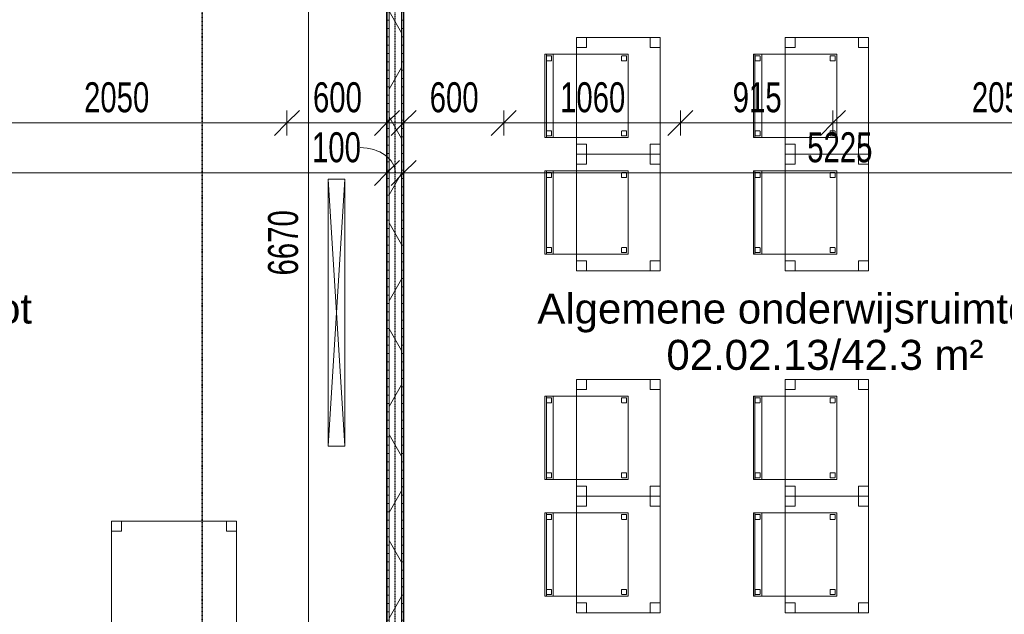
# Model space of a CAD drawing. Header units: millimetres. Extents: x -80560 to 110805, y -11020 to 52719.
# Tile 18 of 182: x 43442 to 49347, y 12490 to 16058. Entities that reach past the tile are written whole.
import ezdxf

# ---------------------------------------------------------------- set-up
doc = ezdxf.new("R2010")
doc.units = ezdxf.units.MM
for name, pattern in [('CENTER2', [20, 8, -4, 4, -4]), ('DASHDOT2', [8, 4, -2, 0, -2]), ('DASHED2', [6, 4, -2])]:
    doc.linetypes.add(name, pattern=pattern)
for name, color, linetype, lineweight in [('A-ANNO-DIMS', 211, 'Continuous', 9), ('A-ANNO-DIMS-100', 211, 'Continuous', 9), ('A-AREA-IDEN', 2, 'Continuous', 9), ('A-WALL', 113, 'Continuous', 35), ('A-WALL-PATT', 111, 'Continuous', 35), ('E-ELEC-EQPM', 71, 'Continuous', 18), ('G-ANNO-SYMB', 111, 'Continuous', 9), ('I-FURN', 30, 'Continuous', 18), ('I-WALL', 2, 'Continuous', 18), ('S-GRID', 1, 'Continuous', 9)]:
    doc.layers.add(name, color=color, linetype=linetype, lineweight=lineweight)
doc.styles.add('Arial', font='arial.ttf', dxfattribs={"height": 180})
doc.styles.add('Arial_6', font='arial.ttf', dxfattribs={"width": 0.7, "height": 180})
doc.dimstyles.new('n3o_1_8', dxfattribs={"dimscale": 304.8, "dimtxt": 183.646692, "dimasz": 0.492126, "dimexe": 0.246063, "dimexo": 0.0625, "dimgap": 0.032808, "dimtad": 1, "dimdec": 0, "dimdsep": 46, "dimtxsty": 'Arial_6', "dimblk1": 'OBLIQUE', "dimblk2": 'OBLIQUE', "dimsah": 1, "dimcen": 0.09, "dimdle": 0.246063, "dimazin": 0, "dimtfac": 1, "dimtdec": 4, "dimtix": 1, "dimtmove": 0, "dimatfit": 3, "dimfxl": 0.246063, "dimfxlon": 1, "dimtvp": 1, "dimtolj": 1, "dimtzin": 0, "dimarcsym": 2})
doc.dimstyles.new('n3o_1_8_1', dxfattribs={"dimscale": 304.8, "dimtxt": 183.646692, "dimasz": 0.492126, "dimexe": 0.246063, "dimexo": 0.0625, "dimgap": 0.032808, "dimtad": 1, "dimdec": 0, "dimdsep": 46, "dimtxsty": 'Arial_6', "dimblk1": 'OBLIQUE', "dimblk2": 'OBLIQUE', "dimsah": 1, "dimcen": 0.09, "dimdle": 0.246063, "dimazin": 0, "dimtfac": 1, "dimtdec": 4, "dimtix": 1, "dimtmove": 1, "dimatfit": 3, "dimfxl": 0.246063, "dimfxlon": 1, "dimtvp": 1, "dimtolj": 1, "dimtzin": 0, "dimarcsym": 2})
doc.dimstyles.new('n3o_1_8_3', dxfattribs={"dimscale": 304.8, "dimtxt": 183.646692, "dimasz": 0.492126, "dimexe": 0.246063, "dimexo": 0.0625, "dimgap": 0.032808, "dimtad": 1, "dimdec": 0, "dimdsep": 46, "dimtxsty": 'Arial_6', "dimblk1": 'OBLIQUE', "dimblk2": 'OBLIQUE', "dimsah": 1, "dimcen": 0.09, "dimdle": 0.246063, "dimazin": 0, "dimtfac": 1, "dimtdec": 4, "dimtix": 1, "dimtmove": 0, "dimatfit": 3, "dimfxl": 0.246063, "dimfxlon": 1, "dimtvp": 1, "dimtolj": 1, "dimtzin": 0, "dimarcsym": 2})
doc.dimstyles.new('n3o_1_8_4', dxfattribs={"dimscale": 304.8, "dimtxt": 183.646692, "dimasz": 0.492126, "dimexe": 0.246063, "dimexo": 0.0625, "dimgap": 0.032808, "dimtad": 1, "dimdec": 0, "dimdsep": 46, "dimtxsty": 'Arial_6', "dimblk1": 'OBLIQUE', "dimblk2": 'OBLIQUE', "dimsah": 1, "dimcen": 0.09, "dimdle": 0.246063, "dimazin": 0, "dimtfac": 1, "dimtdec": 4, "dimtix": 1, "dimtmove": 0, "dimatfit": 3, "dimfxl": 0.246063, "dimfxlon": 1, "dimtvp": 1, "dimtolj": 1, "dimtzin": 0, "dimarcsym": 2})
pattern_1 = [(180, (45744.82, 14005.25), (-1e-13, -50), [])]

# ---------------------------------------------------------------- blocks, each defined once
blk = doc.blocks.new('82_tafel1 - tafel 750x1500x700 2-30664861-DO_02 tweede verdieping')
at = {"layer": 'I-FURN', "linetype": 'DASHED2'}
for p, q in [((-750, -375), (-750, 375)), ((-750, 375), (750, 375)), ((750, 375), (-750, 375)), ((-750, 375), (-750, -375)), ((-750, 375), (-750, 315)), ((-690, 375), (-750, 375)), ((-690, 315), (-690, 375)), ((-690, 375), (690, 375)), ((-690, 375), (-690, 315)), ((690, 375), (690, 315)), ((690, 315), (690, 375)), ((750, 375), (690, 375)), ((750, 375), (750, -375)), ((750, -375), (750, 375)), ((750, 315), (750, 375)), ((-750, -315), (-750, 315)), ((-750, 315), (-690, 315)), ((-690, 315), (-750, 315)), ((690, 315), (750, 315)), ((750, 315), (690, 315)), ((750, 315), (750, -315)), ((-690, -315), (-750, -315)), ((-750, -315), (-690, -315)), ((-750, -315), (-750, -375)), ((-690, -375), (-690, -315)), ((-690, -315), (-690, -375)), ((750, -315), (690, -315)), ((690, -315), (690, -375)), ((690, -375), (690, -315)), ((690, -315), (750, -315)), ((750, -375), (750, -315)), ((750, -375), (-750, -375)), ((-750, -375), (750, -375)), ((-750, -375), (-690, -375)), ((690, -375), (-690, -375)), ((690, -375), (750, -375))]:
    blk.add_line(p, q, dxfattribs=at)
blk = doc.blocks.new('82_apparaat_rechthoekig_met clearance - Digiboard-30664863-DO_02 tweede verdieping')
at = {"layer": 'E-ELEC-EQPM'}
for p, q in [((-50, -800), (-50, 800)), ((-50, 800), (50, 800)), ((-50, -800), (-50, 800)), ((-50, 800), (50, 800)), ((50, 800), (-50, -800)), ((-50, 800), (50, -800)), ((50, 800), (-50, 800)), ((-50, 800), (-50, -800)), ((50, 800), (50, -800)), ((50, 800), (50, -800)), ((50, -800), (50, 800)), ((50, -800), (-50, -800)), ((50, -800), (-50, -800)), ((-50, -800), (50, -800))]:
    blk.add_line(p, q, dxfattribs=at)
blk = doc.blocks.new('82_tafel1 - tafel 500x700 2-30664860-DO_02 tweede verdieping')
at = {"layer": 'I-FURN', "linetype": 'DASHED2'}
for p, q in [((-350, -250), (-350, 250)), ((-350, 250), (350, 250)), ((350, 250), (-350, 250)), ((-350, 250), (-350, -250)), ((-350, 250), (-350, 190)), ((-290, 250), (-350, 250)), ((-290, 190), (-290, 250)), ((-290, 250), (290, 250)), ((-290, 250), (-290, 190)), ((290, 250), (290, 190)), ((290, 190), (290, 250)), ((350, 250), (290, 250)), ((350, 250), (350, -250)), ((350, -250), (350, 250)), ((350, 190), (350, 250)), ((-350, -190), (-350, 190)), ((-350, 190), (-290, 190)), ((-290, 190), (-350, 190)), ((290, 190), (350, 190)), ((350, 190), (290, 190)), ((350, 190), (350, -190)), ((-290, -190), (-350, -190)), ((-350, -190), (-290, -190)), ((-350, -190), (-350, -250)), ((-290, -250), (-290, -190)), ((-290, -190), (-290, -250)), ((350, -190), (290, -190)), ((290, -190), (290, -250)), ((290, -250), (290, -190)), ((290, -190), (350, -190)), ((350, -250), (350, -190)), ((350, -250), (-350, -250)), ((-350, -250), (350, -250)), ((-350, -250), (-290, -250)), ((290, -250), (-290, -250)), ((290, -250), (350, -250))]:
    blk.add_line(p, q, dxfattribs=at)
blk = doc.blocks.new('82_zitmeubel - stoel 500x500-V380-DO_02 tweede verdieping')
at = {"layer": 'I-FURN', "linetype": 'DASHED2'}
for p, q in [((-192.1, 263), (-192.1, 73)), ((-192.1, 254.1), (-192.1, 263)), ((307.9, 263), (-192.1, 263)), ((307.9, 263), (-192.1, 263)), ((-192.1, 213), (-192.1, 254.1)), ((-192.1, 254.1), (307.9, 254.1)), ((-182.1, 252), (-182.1, 224)), ((-182.1, 224), (-182.1, 252)), ((-153.1, 253), (-181.1, 253)), ((-181.1, 253), (-153.1, 253)), ((-152.1, 224), (-152.1, 252)), ((-152.1, 252), (-152.1, 224)), ((267.9, 252), (267.9, 224)), ((267.9, 224), (267.9, 252)), ((296.9, 253), (268.9, 253)), ((268.9, 253), (296.9, 253)), ((297.9, 224), (297.9, 252)), ((297.9, 252), (297.9, 224)), ((307.9, 73), (307.9, 263)), ((307.9, 263), (307.9, 254.1)), ((307.9, 254.1), (307.9, 213)), ((-192.1, 73), (-192.1, 213)), ((-192.1, 213), (307.9, 213)), ((-181.1, 223), (-153.1, 223)), ((-153.1, 223), (-181.1, 223)), ((268.9, 223), (296.9, 223)), ((296.9, 223), (268.9, 223)), ((307.9, 213), (307.9, 73)), ((-192.1, 73), (-192.1, -237)), ((-192.1, -237), (-192.1, 73)), ((307.9, -237), (307.9, 73)), ((307.9, 73), (307.9, -237)), ((-182.1, -198), (-182.1, -226)), ((-182.1, -226), (-182.1, -198)), ((-153.1, -197), (-181.1, -197)), ((-181.1, -197), (-153.1, -197)), ((-181.1, -227), (-153.1, -227)), ((-153.1, -227), (-181.1, -227)), ((-152.1, -226), (-152.1, -198)), ((-152.1, -198), (-152.1, -226)), ((267.9, -198), (267.9, -226)), ((267.9, -226), (267.9, -198)), ((296.9, -197), (268.9, -197)), ((268.9, -197), (296.9, -197)), ((268.9, -227), (296.9, -227)), ((296.9, -227), (268.9, -227)), ((297.9, -226), (297.9, -198)), ((297.9, -198), (297.9, -226)), ((307.9, -237), (-192.1, -237)), ((307.9, -237), (-192.1, -237))]:
    blk.add_line(p, q, dxfattribs=at)
for centre, start, end in [((-181.1, 252), 90, 180), ((-181.1, 252), 90, 180), ((-153.1, 252), 0, 90), ((-153.1, 252), 0, 90), ((268.9, 252), 90, 180), ((268.9, 252), 90, 180), ((296.9, 252), 0, 90), ((296.9, 252), 30, 90), ((296.9, 252), 0, 30), ((-181.1, 224), 180, 270), ((-181.1, 224), 180, 225), ((-181.1, 224), 225, 270), ((-153.1, 224), 270, 0), ((-153.1, 224), 270, 0), ((268.9, 224), 180, 270), ((268.9, 224), 180, 270), ((296.9, 224), 270, 0), ((296.9, 224), 270, 315), ((296.9, 224), 315, 330), ((296.9, 224), 330, 0), ((-181.1, -198), 90, 180), ((-181.1, -198), 120, 165), ((-181.1, -198), 165, 180), ((-181.1, -226), 180, 270), ((-181.1, -226), 180, 270), ((-181.1, -198), 90, 120), ((-153.1, -198), 0, 90), ((-153.1, -198), 0, 90), ((-153.1, -226), 270, 0), ((-153.1, -226), 270, 0), ((268.9, -198), 90, 180), ((268.9, -198), 90, 180), ((268.9, -226), 180, 270), ((268.9, -226), 180, 270), ((296.9, -198), 0, 90), ((296.9, -198), 0, 90), ((296.9, -226), 270, 0), ((296.9, -226), 270, 0)]:
    blk.add_arc(centre, 1, start, end, dxfattribs=at)
blk = doc.blocks.new('82_zitmeubel - stoel 500x500-V381-DO_02 tweede verdieping')
at = {"layer": 'I-FURN', "linetype": 'DASHED2'}
for p, q in [((-192.1, 263), (-192.1, 73)), ((-192.1, 254.1), (-192.1, 263)), ((307.9, 263), (-192.1, 263)), ((307.9, 263), (-192.1, 263)), ((-192.1, 213), (-192.1, 254.1)), ((-192.1, 254.1), (307.9, 254.1)), ((-182.1, 252), (-182.1, 224)), ((-182.1, 224), (-182.1, 252)), ((-153.1, 253), (-181.1, 253)), ((-181.1, 253), (-153.1, 253)), ((-152.1, 224), (-152.1, 252)), ((-152.1, 252), (-152.1, 224)), ((267.9, 252), (267.9, 224)), ((267.9, 224), (267.9, 252)), ((296.9, 253), (268.9, 253)), ((268.9, 253), (296.9, 253)), ((297.9, 224), (297.9, 252)), ((297.9, 252), (297.9, 224)), ((307.9, 73), (307.9, 263)), ((307.9, 263), (307.9, 254.1)), ((307.9, 254.1), (307.9, 213)), ((-192.1, 73), (-192.1, 213)), ((-192.1, 213), (307.9, 213)), ((-181.1, 223), (-153.1, 223)), ((-153.1, 223), (-181.1, 223)), ((268.9, 223), (296.9, 223)), ((296.9, 223), (268.9, 223)), ((307.9, 213), (307.9, 73)), ((-192.1, 73), (-192.1, -237)), ((-192.1, -237), (-192.1, 73)), ((307.9, -237), (307.9, 73)), ((307.9, 73), (307.9, -237)), ((-182.1, -198), (-182.1, -226)), ((-182.1, -226), (-182.1, -198)), ((-153.1, -197), (-181.1, -197)), ((-181.1, -197), (-153.1, -197)), ((-181.1, -227), (-153.1, -227)), ((-153.1, -227), (-181.1, -227)), ((-152.1, -226), (-152.1, -198)), ((-152.1, -198), (-152.1, -226)), ((267.9, -198), (267.9, -226)), ((267.9, -226), (267.9, -198)), ((296.9, -197), (268.9, -197)), ((268.9, -197), (296.9, -197)), ((268.9, -227), (296.9, -227)), ((296.9, -227), (268.9, -227)), ((297.9, -226), (297.9, -198)), ((297.9, -198), (297.9, -226)), ((307.9, -237), (-192.1, -237)), ((307.9, -237), (-192.1, -237))]:
    blk.add_line(p, q, dxfattribs=at)
for centre, start, end in [((-181.1, 252), 90, 180), ((-181.1, 252), 135, 180), ((-181.1, 252), 90, 135), ((-153.1, 252), 0, 90), ((-153.1, 252), 0, 90), ((268.9, 252), 90, 180), ((268.9, 252), 90, 180), ((296.9, 252), 0, 90), ((296.9, 252), 75, 90), ((296.9, 252), 0, 75), ((-181.1, 224), 180, 270), ((-181.1, 224), 180, 270), ((-153.1, 224), 270, 0), ((-153.1, 224), 270, 315), ((-153.1, 224), 315, 0), ((268.9, 224), 180, 270), ((268.9, 224), 180, 270), ((296.9, 224), 270, 0), ((296.9, 224), 270, 285), ((296.9, 224), 285, 300), ((296.9, 224), 300, 345), ((296.9, 224), 345, 0), ((-181.1, -198), 90, 180), ((-181.1, -198), 150, 180), ((-181.1, -226), 180, 195), ((-181.1, -226), 180, 270), ((-181.1, -226), 195, 210), ((-181.1, -198), 90, 150), ((-181.1, -226), 210, 270), ((-153.1, -198), 0, 90), ((-153.1, -198), 0, 90), ((-153.1, -226), 270, 0), ((-153.1, -226), 270, 0), ((268.9, -198), 90, 180), ((268.9, -198), 90, 180), ((268.9, -226), 180, 270), ((268.9, -226), 180, 270), ((296.9, -198), 0, 90), ((296.9, -198), 0, 90), ((296.9, -226), 270, 0), ((296.9, -226), 270, 0)]:
    blk.add_arc(centre, 1, start, end, dxfattribs=at)
blk = doc.blocks.new('82_zitmeubel - stoel 500x500-V382-DO_02 tweede verdieping')
at = {"layer": 'I-FURN', "linetype": 'DASHED2'}
for p, q in [((-192.1, 263), (-192.1, 73)), ((-192.1, 254.1), (-192.1, 263)), ((307.9, 263), (-192.1, 263)), ((307.9, 263), (-192.1, 263)), ((-192.1, 213), (-192.1, 254.1)), ((-192.1, 254.1), (307.9, 254.1)), ((-182.1, 252), (-182.1, 224)), ((-182.1, 224), (-182.1, 252)), ((-153.1, 253), (-181.1, 253)), ((-181.1, 253), (-153.1, 253)), ((-152.1, 224), (-152.1, 252)), ((-152.1, 252), (-152.1, 224)), ((267.9, 252), (267.9, 224)), ((267.9, 224), (267.9, 252)), ((296.9, 253), (268.9, 253)), ((268.9, 253), (296.9, 253)), ((297.9, 224), (297.9, 252)), ((297.9, 252), (297.9, 224)), ((307.9, 73), (307.9, 263)), ((307.9, 263), (307.9, 254.1)), ((307.9, 254.1), (307.9, 213)), ((-192.1, 73), (-192.1, 213)), ((-192.1, 213), (307.9, 213)), ((-181.1, 223), (-153.1, 223)), ((-153.1, 223), (-181.1, 223)), ((268.9, 223), (296.9, 223)), ((296.9, 223), (268.9, 223)), ((307.9, 213), (307.9, 73)), ((-192.1, 73), (-192.1, -237)), ((-192.1, -237), (-192.1, 73)), ((307.9, -237), (307.9, 73)), ((307.9, 73), (307.9, -237)), ((-182.1, -198), (-182.1, -226)), ((-182.1, -226), (-182.1, -198)), ((-153.1, -197), (-181.1, -197)), ((-181.1, -197), (-153.1, -197)), ((-181.1, -227), (-153.1, -227)), ((-153.1, -227), (-181.1, -227)), ((-152.1, -226), (-152.1, -198)), ((-152.1, -198), (-152.1, -226)), ((267.9, -198), (267.9, -226)), ((267.9, -226), (267.9, -198)), ((296.9, -197), (268.9, -197)), ((268.9, -197), (296.9, -197)), ((268.9, -227), (296.9, -227)), ((296.9, -227), (268.9, -227)), ((297.9, -226), (297.9, -198)), ((297.9, -198), (297.9, -226)), ((307.9, -237), (-192.1, -237)), ((307.9, -237), (-192.1, -237))]:
    blk.add_line(p, q, dxfattribs=at)
for centre, start, end in [((-181.1, 252), 90, 180), ((-181.1, 252), 135, 180), ((-181.1, 252), 90, 135), ((-153.1, 252), 0, 90), ((-153.1, 252), 0, 90), ((268.9, 252), 90, 180), ((268.9, 252), 90, 180), ((296.9, 252), 0, 90), ((296.9, 252), 75, 90), ((296.9, 252), 0, 75), ((-181.1, 224), 180, 270), ((-181.1, 224), 180, 270), ((-153.1, 224), 270, 0), ((-153.1, 224), 270, 315), ((-153.1, 224), 315, 0), ((268.9, 224), 180, 270), ((268.9, 224), 180, 270), ((296.9, 224), 270, 0), ((296.9, 224), 270, 285), ((296.9, 224), 285, 300), ((296.9, 224), 300, 345), ((296.9, 224), 345, 0), ((-181.1, -198), 90, 180), ((-181.1, -198), 150, 180), ((-181.1, -226), 180, 195), ((-181.1, -226), 180, 270), ((-181.1, -226), 195, 210), ((-181.1, -198), 135, 150), ((-181.1, -226), 210, 270), ((-181.1, -198), 90, 135), ((-153.1, -198), 0, 90), ((-153.1, -198), 0, 90), ((-153.1, -226), 270, 0), ((-153.1, -226), 270, 0), ((268.9, -198), 90, 180), ((268.9, -198), 90, 180), ((268.9, -226), 180, 270), ((268.9, -226), 180, 270), ((296.9, -198), 0, 90), ((296.9, -198), 0, 90), ((296.9, -226), 270, 0), ((296.9, -226), 270, 0)]:
    blk.add_arc(centre, 1, start, end, dxfattribs=at)
blk = doc.blocks.new('82_zitmeubel - stoel 500x500-V383-DO_02 tweede verdieping')
at = {"layer": 'I-FURN', "linetype": 'DASHED2'}
for p, q in [((-192.1, 263), (-192.1, 73)), ((-192.1, 254.1), (-192.1, 263)), ((307.9, 263), (-192.1, 263)), ((307.9, 263), (-192.1, 263)), ((-192.1, 213), (-192.1, 254.1)), ((-192.1, 254.1), (307.9, 254.1)), ((-182.1, 252), (-182.1, 224)), ((-182.1, 224), (-182.1, 252)), ((-153.1, 253), (-181.1, 253)), ((-181.1, 253), (-153.1, 253)), ((-152.1, 224), (-152.1, 252)), ((-152.1, 252), (-152.1, 224)), ((267.9, 252), (267.9, 224)), ((267.9, 224), (267.9, 252)), ((296.9, 253), (268.9, 253)), ((268.9, 253), (296.9, 253)), ((297.9, 224), (297.9, 252)), ((297.9, 252), (297.9, 224)), ((307.9, 73), (307.9, 263)), ((307.9, 263), (307.9, 254.1)), ((307.9, 254.1), (307.9, 213)), ((-192.1, 73), (-192.1, 213)), ((-192.1, 213), (307.9, 213)), ((-181.1, 223), (-153.1, 223)), ((-153.1, 223), (-181.1, 223)), ((268.9, 223), (296.9, 223)), ((296.9, 223), (268.9, 223)), ((307.9, 213), (307.9, 73)), ((-192.1, 73), (-192.1, -237)), ((-192.1, -237), (-192.1, 73)), ((307.9, -237), (307.9, 73)), ((307.9, 73), (307.9, -237)), ((-182.1, -198), (-182.1, -226)), ((-182.1, -226), (-182.1, -198)), ((-153.1, -197), (-181.1, -197)), ((-181.1, -197), (-153.1, -197)), ((-181.1, -227), (-153.1, -227)), ((-153.1, -227), (-181.1, -227)), ((-152.1, -226), (-152.1, -198)), ((-152.1, -198), (-152.1, -226)), ((267.9, -198), (267.9, -226)), ((267.9, -226), (267.9, -198)), ((296.9, -197), (268.9, -197)), ((268.9, -197), (296.9, -197)), ((268.9, -227), (296.9, -227)), ((296.9, -227), (268.9, -227)), ((297.9, -226), (297.9, -198)), ((297.9, -198), (297.9, -226)), ((307.9, -237), (-192.1, -237)), ((307.9, -237), (-192.1, -237))]:
    blk.add_line(p, q, dxfattribs=at)
for centre, start, end in [((-181.1, 252), 90, 180), ((-181.1, 252), 135, 180), ((-181.1, 252), 90, 135), ((-153.1, 252), 0, 90), ((-153.1, 252), 0, 90), ((268.9, 252), 90, 180), ((268.9, 252), 90, 180), ((296.9, 252), 0, 90), ((296.9, 252), 75, 90), ((296.9, 252), 0, 75), ((-181.1, 224), 180, 270), ((-181.1, 224), 180, 270), ((-153.1, 224), 270, 0), ((-153.1, 224), 270, 315), ((-153.1, 224), 315, 0), ((268.9, 224), 180, 270), ((268.9, 224), 180, 270), ((296.9, 224), 270, 0), ((296.9, 224), 270, 285), ((296.9, 224), 285, 300), ((296.9, 224), 300, 345), ((296.9, 224), 345, 0), ((-181.1, -198), 150, 180), ((-181.1, -198), 150, 180), ((-181.1, -226), 180, 195), ((-181.1, -226), 180, 210), ((-181.1, -226), 195, 210), ((-181.1, -198), 105, 150), ((-181.1, -198), 135, 150), ((-181.1, -226), 210, 270), ((-181.1, -226), 210, 255), ((-181.1, -198), 90, 135), ((-181.1, -198), 90, 105), ((-181.1, -226), 255, 270), ((-153.1, -198), 0, 90), ((-153.1, -198), 0, 90), ((-153.1, -226), 270, 0), ((-153.1, -226), 270, 285), ((-153.1, -226), 285, 0), ((268.9, -198), 90, 180), ((268.9, -198), 120, 180), ((268.9, -226), 180, 270), ((268.9, -226), 180, 255), ((268.9, -198), 90, 120), ((268.9, -226), 255, 270), ((296.9, -198), 0, 90), ((296.9, -198), 30, 90), ((296.9, -226), 270, 0), ((296.9, -226), 270, 315), ((296.9, -226), 315, 0), ((296.9, -198), 0, 30)]:
    blk.add_arc(centre, 1, start, end, dxfattribs=at)
blk = doc.blocks.new('82_zitmeubel - stoel 500x500-V384-DO_02 tweede verdieping')
at = {"layer": 'I-FURN', "linetype": 'DASHED2'}
for p, q in [((-192.1, 263), (-192.1, 73)), ((-192.1, 254.1), (-192.1, 263)), ((307.9, 263), (-192.1, 263)), ((307.9, 263), (-192.1, 263)), ((-192.1, 213), (-192.1, 254.1)), ((-192.1, 254.1), (307.9, 254.1)), ((-182.1, 252), (-182.1, 224)), ((-182.1, 224), (-182.1, 252)), ((-153.1, 253), (-181.1, 253)), ((-181.1, 253), (-153.1, 253)), ((-152.1, 224), (-152.1, 252)), ((-152.1, 252), (-152.1, 224)), ((267.9, 252), (267.9, 224)), ((267.9, 224), (267.9, 252)), ((296.9, 253), (268.9, 253)), ((268.9, 253), (296.9, 253)), ((297.9, 224), (297.9, 252)), ((297.9, 252), (297.9, 224)), ((307.9, 73), (307.9, 263)), ((307.9, 263), (307.9, 254.1)), ((307.9, 254.1), (307.9, 213)), ((-192.1, 73), (-192.1, 213)), ((-192.1, 213), (307.9, 213)), ((-181.1, 223), (-153.1, 223)), ((-153.1, 223), (-181.1, 223)), ((268.9, 223), (296.9, 223)), ((296.9, 223), (268.9, 223)), ((307.9, 213), (307.9, 73)), ((-192.1, 73), (-192.1, -237)), ((-192.1, -237), (-192.1, 73)), ((307.9, -237), (307.9, 73)), ((307.9, 73), (307.9, -237)), ((-182.1, -198), (-182.1, -226)), ((-182.1, -226), (-182.1, -198)), ((-153.1, -197), (-181.1, -197)), ((-181.1, -197), (-153.1, -197)), ((-181.1, -227), (-153.1, -227)), ((-153.1, -227), (-181.1, -227)), ((-152.1, -226), (-152.1, -198)), ((-152.1, -198), (-152.1, -226)), ((267.9, -198), (267.9, -226)), ((267.9, -226), (267.9, -198)), ((296.9, -197), (268.9, -197)), ((268.9, -197), (296.9, -197)), ((268.9, -227), (296.9, -227)), ((296.9, -227), (268.9, -227)), ((297.9, -226), (297.9, -198)), ((297.9, -198), (297.9, -226)), ((307.9, -237), (-192.1, -237)), ((307.9, -237), (-192.1, -237))]:
    blk.add_line(p, q, dxfattribs=at)
for centre, start, end in [((-181.1, 252), 90, 180), ((-181.1, 252), 135, 180), ((-181.1, 252), 90, 135), ((-153.1, 252), 0, 90), ((-153.1, 252), 0, 90), ((268.9, 252), 90, 180), ((268.9, 252), 90, 180), ((296.9, 252), 0, 90), ((296.9, 252), 75, 90), ((296.9, 252), 0, 75), ((-181.1, 224), 180, 270), ((-181.1, 224), 180, 270), ((-153.1, 224), 270, 0), ((-153.1, 224), 270, 315), ((-153.1, 224), 315, 0), ((268.9, 224), 180, 270), ((268.9, 224), 180, 270), ((296.9, 224), 270, 0), ((296.9, 224), 270, 285), ((296.9, 224), 285, 300), ((296.9, 224), 300, 345), ((296.9, 224), 345, 0), ((-181.1, -198), 150, 180), ((-181.1, -198), 150, 180), ((-181.1, -226), 180, 195), ((-181.1, -226), 180, 210), ((-181.1, -226), 195, 210), ((-181.1, -198), 105, 150), ((-181.1, -198), 135, 150), ((-181.1, -226), 210, 270), ((-181.1, -226), 210, 255), ((-181.1, -198), 90, 135), ((-181.1, -198), 90, 105), ((-181.1, -226), 255, 270), ((-153.1, -198), 0, 90), ((-153.1, -198), 60, 90), ((-153.1, -226), 270, 0), ((-153.1, -226), 270, 330), ((-153.1, -198), 45, 60), ((-153.1, -198), 0, 45), ((-153.1, -226), 330, 0), ((268.9, -198), 90, 180), ((268.9, -198), 90, 180), ((268.9, -226), 180, 270), ((268.9, -226), 180, 255), ((268.9, -226), 255, 270), ((296.9, -198), 0, 90), ((296.9, -198), 30, 90), ((296.9, -226), 270, 0), ((296.9, -226), 270, 315), ((296.9, -226), 315, 0), ((296.9, -198), 0, 30)]:
    blk.add_arc(centre, 1, start, end, dxfattribs=at)
blk = doc.blocks.new('82_zitmeubel - stoel 500x500-V385-DO_02 tweede verdieping')
at = {"layer": 'I-FURN', "linetype": 'DASHED2'}
for p, q in [((-192.1, 263), (-192.1, 73)), ((-192.1, 254.1), (-192.1, 263)), ((307.9, 263), (-192.1, 263)), ((307.9, 263), (-192.1, 263)), ((-192.1, 213), (-192.1, 254.1)), ((-192.1, 254.1), (307.9, 254.1)), ((-182.1, 252), (-182.1, 224)), ((-182.1, 224), (-182.1, 252)), ((-153.1, 253), (-181.1, 253)), ((-181.1, 253), (-153.1, 253)), ((-152.1, 224), (-152.1, 252)), ((-152.1, 252), (-152.1, 224)), ((267.9, 252), (267.9, 224)), ((267.9, 224), (267.9, 252)), ((296.9, 253), (268.9, 253)), ((268.9, 253), (296.9, 253)), ((297.9, 224), (297.9, 252)), ((297.9, 252), (297.9, 224)), ((307.9, 73), (307.9, 263)), ((307.9, 263), (307.9, 254.1)), ((307.9, 254.1), (307.9, 213)), ((-192.1, 73), (-192.1, 213)), ((-192.1, 213), (307.9, 213)), ((-181.1, 223), (-153.1, 223)), ((-153.1, 223), (-181.1, 223)), ((268.9, 223), (296.9, 223)), ((296.9, 223), (268.9, 223)), ((307.9, 213), (307.9, 73)), ((-192.1, 73), (-192.1, -237)), ((-192.1, -237), (-192.1, 73)), ((307.9, -237), (307.9, 73)), ((307.9, 73), (307.9, -237)), ((-182.1, -198), (-182.1, -226)), ((-182.1, -226), (-182.1, -198)), ((-153.1, -197), (-181.1, -197)), ((-181.1, -197), (-153.1, -197)), ((-181.1, -227), (-153.1, -227)), ((-153.1, -227), (-181.1, -227)), ((-152.1, -226), (-152.1, -198)), ((-152.1, -198), (-152.1, -226)), ((267.9, -198), (267.9, -226)), ((267.9, -226), (267.9, -198)), ((296.9, -197), (268.9, -197)), ((268.9, -197), (296.9, -197)), ((268.9, -227), (296.9, -227)), ((296.9, -227), (268.9, -227)), ((297.9, -226), (297.9, -198)), ((297.9, -198), (297.9, -226)), ((307.9, -237), (-192.1, -237)), ((307.9, -237), (-192.1, -237))]:
    blk.add_line(p, q, dxfattribs=at)
for centre, start, end in [((-181.1, 252), 90, 180), ((-181.1, 252), 135, 180), ((-181.1, 252), 90, 135), ((-153.1, 252), 0, 90), ((-153.1, 252), 0, 90), ((268.9, 252), 90, 180), ((268.9, 252), 90, 180), ((296.9, 252), 0, 90), ((296.9, 252), 75, 90), ((296.9, 252), 0, 75), ((-181.1, 224), 180, 270), ((-181.1, 224), 180, 270), ((-153.1, 224), 270, 0), ((-153.1, 224), 270, 315), ((-153.1, 224), 315, 0), ((268.9, 224), 180, 270), ((268.9, 224), 180, 270), ((296.9, 224), 270, 0), ((296.9, 224), 270, 285), ((296.9, 224), 285, 300), ((296.9, 224), 300, 345), ((296.9, 224), 345, 0), ((-181.1, -198), 150, 180), ((-181.1, -198), 150, 180), ((-181.1, -226), 180, 195), ((-181.1, -226), 180, 270), ((-181.1, -226), 195, 210), ((-181.1, -198), 135, 150), ((-181.1, -198), 135, 150), ((-181.1, -226), 210, 270), ((-181.1, -198), 90, 135), ((-181.1, -198), 90, 135), ((-153.1, -198), 0, 90), ((-153.1, -198), 0, 90), ((-153.1, -226), 270, 0), ((-153.1, -226), 270, 0), ((268.9, -198), 90, 180), ((268.9, -198), 120, 180), ((268.9, -226), 180, 270), ((268.9, -226), 180, 270), ((268.9, -198), 90, 120), ((296.9, -198), 0, 90), ((296.9, -198), 0, 90), ((296.9, -226), 270, 0), ((296.9, -226), 270, 0)]:
    blk.add_arc(centre, 1, start, end, dxfattribs=at)
blk = doc.blocks.new('82_zitmeubel - stoel 500x500-V386-DO_02 tweede verdieping')
at = {"layer": 'I-FURN', "linetype": 'DASHED2'}
for p, q in [((-192.1, 263), (-192.1, 73)), ((-192.1, 254.1), (-192.1, 263)), ((307.9, 263), (-192.1, 263)), ((307.9, 263), (-192.1, 263)), ((-192.1, 213), (-192.1, 254.1)), ((-192.1, 254.1), (307.9, 254.1)), ((-182.1, 252), (-182.1, 224)), ((-182.1, 224), (-182.1, 252)), ((-153.1, 253), (-181.1, 253)), ((-181.1, 253), (-153.1, 253)), ((-152.1, 224), (-152.1, 252)), ((-152.1, 252), (-152.1, 224)), ((267.9, 252), (267.9, 224)), ((267.9, 224), (267.9, 252)), ((296.9, 253), (268.9, 253)), ((268.9, 253), (296.9, 253)), ((297.9, 224), (297.9, 252)), ((297.9, 252), (297.9, 224)), ((307.9, 73), (307.9, 263)), ((307.9, 263), (307.9, 254.1)), ((307.9, 254.1), (307.9, 213)), ((-192.1, 73), (-192.1, 213)), ((-192.1, 213), (307.9, 213)), ((-181.1, 223), (-153.1, 223)), ((-153.1, 223), (-181.1, 223)), ((268.9, 223), (296.9, 223)), ((296.9, 223), (268.9, 223)), ((307.9, 213), (307.9, 73)), ((-192.1, 73), (-192.1, -237)), ((-192.1, -237), (-192.1, 73)), ((307.9, -237), (307.9, 73)), ((307.9, 73), (307.9, -237)), ((-182.1, -198), (-182.1, -226)), ((-182.1, -226), (-182.1, -198)), ((-153.1, -197), (-181.1, -197)), ((-181.1, -197), (-153.1, -197)), ((-181.1, -227), (-153.1, -227)), ((-153.1, -227), (-181.1, -227)), ((-152.1, -226), (-152.1, -198)), ((-152.1, -198), (-152.1, -226)), ((267.9, -198), (267.9, -226)), ((267.9, -226), (267.9, -198)), ((296.9, -197), (268.9, -197)), ((268.9, -197), (296.9, -197)), ((268.9, -227), (296.9, -227)), ((296.9, -227), (268.9, -227)), ((297.9, -226), (297.9, -198)), ((297.9, -198), (297.9, -226)), ((307.9, -237), (-192.1, -237)), ((307.9, -237), (-192.1, -237))]:
    blk.add_line(p, q, dxfattribs=at)
for centre, start, end in [((-181.1, 252), 90, 180), ((-181.1, 252), 135, 180), ((-181.1, 252), 90, 135), ((-153.1, 252), 0, 90), ((-153.1, 252), 0, 90), ((268.9, 252), 90, 180), ((268.9, 252), 90, 180), ((296.9, 252), 0, 90), ((296.9, 252), 75, 90), ((296.9, 252), 0, 75), ((-181.1, 224), 180, 270), ((-181.1, 224), 180, 270), ((-153.1, 224), 270, 0), ((-153.1, 224), 270, 315), ((-153.1, 224), 315, 0), ((268.9, 224), 180, 270), ((268.9, 224), 180, 270), ((296.9, 224), 270, 0), ((296.9, 224), 270, 285), ((296.9, 224), 285, 300), ((296.9, 224), 300, 345), ((296.9, 224), 345, 0), ((-181.1, -198), 135, 165), ((-181.1, -198), 150, 180), ((-181.1, -198), 165, 180), ((-181.1, -226), 180, 195), ((-181.1, -226), 180, 210), ((-181.1, -226), 195, 210), ((-181.1, -198), 135, 150), ((-181.1, -226), 210, 270), ((-181.1, -226), 210, 240), ((-181.1, -198), 90, 135), ((-181.1, -198), 105, 135), ((-181.1, -226), 240, 270), ((-181.1, -198), 90, 105), ((-153.1, -198), 0, 90), ((-153.1, -198), 45, 90), ((-153.1, -226), 270, 0), ((-153.1, -226), 270, 285), ((-153.1, -226), 285, 315), ((-153.1, -198), 30, 45), ((-153.1, -226), 315, 0), ((-153.1, -198), 0, 30), ((268.9, -198), 90, 180), ((268.9, -198), 90, 180), ((268.9, -226), 180, 270), ((268.9, -226), 180, 270), ((296.9, -198), 0, 90), ((296.9, -198), 0, 90), ((296.9, -226), 270, 0), ((296.9, -226), 270, 0)]:
    blk.add_arc(centre, 1, start, end, dxfattribs=at)
blk = doc.blocks.new('DIMBLOCK298-DO_02 tweede verdieping')
at = {"layer": 'A-ANNO-DIMS-100'}
for p, q in [((37255.3, 15138.6), (37330.3, 15213.6)), ((37255.3, 15213.6), (37255.3, 15063.6)), ((37255.3, 15138.6), (37255.3, 15213.6)), ((45644.8, 15138.6), (45719.8, 15213.6)), ((45644.8, 15213.6), (45644.8, 15063.6)), ((45644.8, 15138.6), (45644.8, 15213.6)), ((37180.3, 15138.6), (45644.8, 15138.6)), ((37255.3, 15138.6), (37180.3, 15063.6)), ((45644.8, 15138.6), (45569.8, 15063.6))]:
    blk.add_line(p, q, dxfattribs=at)
at = {"layer": 'A-ANNO-DIMS-100', "color": 0, "insert": (41257.9, 15382.3), "char_height": 180, "width": 461.094, "attachment_point": 1, "line_spacing_factor": 0.941778, "style": 'Arial_6'}
blk.add_mtext('8390', dxfattribs=at)
blk = doc.blocks.new('_Oblique')
at = {"color": 0, "linetype": 'ByBlock', "lineweight": -2}
blk.add_line((-0.5, -0.5), (0.5, 0.5), dxfattribs=at)
blk = doc.blocks.new('DIMBLOCK299-DO_02 tweede verdieping')
at = {"layer": 'A-ANNO-DIMS-100'}
for p, q in [((45644.8, 15138.6), (45719.8, 15213.6)), ((45644.8, 15213.6), (45644.8, 15063.6)), ((45644.8, 15138.6), (45644.8, 15213.6)), ((45744.8, 15138.6), (45819.8, 15213.6)), ((45744.8, 15213.6), (45744.8, 15063.6)), ((45744.8, 15138.6), (45744.8, 15213.6)), ((45644.8, 15138.6), (45569.8, 15063.6)), ((45644.8, 15138.6), (45744.8, 15138.6)), ((45744.8, 15138.6), (45669.8, 15063.6))]:
    blk.add_line(p, q, dxfattribs=at)
blk.add_ellipse((45483.1, 15138.6), major_axis=(211.8, 0), ratio=0.714336, start_param=0, end_param=1.570796, dxfattribs=at)
at = {"layer": 'A-ANNO-DIMS-100', "color": 0, "insert": (45194.9, 15382.3), "char_height": 180, "width": 345.821, "attachment_point": 1, "line_spacing_factor": 0.941778, "style": 'Arial_6'}
blk.add_mtext('100', dxfattribs=at)
blk = doc.blocks.new('DIMBLOCK300-DO_02 tweede verdieping')
at = {"layer": 'A-ANNO-DIMS-100'}
for p, q in [((45744.8, 15138.6), (45819.8, 15213.6)), ((45744.8, 15213.6), (45744.8, 15063.6)), ((45744.8, 15138.6), (45744.8, 15213.6)), ((50969.8, 15138.6), (51044.8, 15213.6)), ((50969.8, 15213.6), (50969.8, 15063.6)), ((50969.8, 15138.6), (50969.8, 15213.6)), ((45744.8, 15138.6), (45669.8, 15063.6)), ((45744.8, 15138.6), (50969.8, 15138.6)), ((50969.8, 15138.6), (50894.8, 15063.6))]:
    blk.add_line(p, q, dxfattribs=at)
at = {"layer": 'A-ANNO-DIMS-100', "color": 0, "insert": (48165.2, 15382.3), "char_height": 180, "width": 461.094, "attachment_point": 1, "line_spacing_factor": 0.941778, "style": 'Arial_6'}
blk.add_mtext('5225', dxfattribs=at)
blk = doc.blocks.new('DIMBLOCK494-DO_02 tweede verdieping')
at = {"layer": 'A-ANNO-DIMS-100'}
for p, q in [((42994.8, 15438.6), (43069.8, 15513.6)), ((42994.8, 15513.6), (42994.8, 15363.6)), ((42994.8, 15438.6), (42994.8, 15513.6)), ((45044.8, 15438.6), (45119.8, 15513.6)), ((45044.8, 15513.6), (45044.8, 15363.6)), ((45044.8, 15438.6), (45044.8, 15513.6)), ((42994.8, 15438.6), (42919.8, 15363.6)), ((42994.8, 15438.6), (45044.8, 15438.6)), ((45044.8, 15438.6), (44969.8, 15363.6))]:
    blk.add_line(p, q, dxfattribs=at)
at = {"layer": 'A-ANNO-DIMS-100', "color": 0, "insert": (43827.7, 15682.3), "char_height": 180, "width": 461.094, "attachment_point": 1, "line_spacing_factor": 0.941778, "style": 'Arial_6'}
blk.add_mtext('2050', dxfattribs=at)
blk = doc.blocks.new('DIMBLOCK495-DO_02 tweede verdieping')
at = {"layer": 'A-ANNO-DIMS-100'}
for p, q in [((45044.8, 15438.6), (45119.8, 15513.6)), ((45044.8, 15513.6), (45044.8, 15363.6)), ((45044.8, 15438.6), (45044.8, 15513.6)), ((45644.8, 15438.6), (45719.8, 15513.6)), ((45644.8, 15513.6), (45644.8, 15363.6)), ((45644.8, 15438.6), (45644.8, 15513.6)), ((45044.8, 15438.6), (44969.8, 15363.6)), ((45044.8, 15438.6), (45719.8, 15438.6)), ((45644.8, 15438.6), (45569.8, 15363.6))]:
    blk.add_line(p, q, dxfattribs=at)
at = {"layer": 'A-ANNO-DIMS-100', "color": 0, "insert": (45200.7, 15682.3), "char_height": 180, "width": 345.821, "attachment_point": 1, "line_spacing_factor": 0.941778, "style": 'Arial_6'}
blk.add_mtext('600', dxfattribs=at)
blk = doc.blocks.new('DIMBLOCK496-DO_02 tweede verdieping')
at = {"layer": 'A-ANNO-DIMS-100'}
for p, q in [((45744.8, 15438.6), (45819.8, 15513.6)), ((45744.8, 15513.6), (45744.8, 15363.6)), ((45744.8, 15438.6), (45744.8, 15513.6)), ((46344.8, 15438.6), (46419.8, 15513.6)), ((46344.8, 15513.6), (46344.8, 15363.6)), ((46344.8, 15438.6), (46344.8, 15513.6)), ((45669.8, 15438.6), (46344.8, 15438.6)), ((45744.8, 15438.6), (45669.8, 15363.6)), ((46344.8, 15438.6), (46269.8, 15363.6))]:
    blk.add_line(p, q, dxfattribs=at)
at = {"layer": 'A-ANNO-DIMS-100', "color": 0, "insert": (45900.7, 15682.3), "char_height": 180, "width": 345.821, "attachment_point": 1, "line_spacing_factor": 0.941778, "style": 'Arial_6'}
blk.add_mtext('600', dxfattribs=at)
blk = doc.blocks.new('DIMBLOCK497-DO_02 tweede verdieping')
at = {"layer": 'A-ANNO-DIMS-100'}
for p, q in [((46344.8, 15438.6), (46419.8, 15513.6)), ((46344.8, 15513.6), (46344.8, 15363.6)), ((46344.8, 15438.6), (46344.8, 15513.6)), ((47404.8, 15438.6), (47479.8, 15513.6)), ((47404.8, 15513.6), (47404.8, 15363.6)), ((47404.8, 15438.6), (47404.8, 15513.6)), ((46344.8, 15438.6), (46269.8, 15363.6)), ((46344.8, 15438.6), (47404.8, 15438.6)), ((47404.8, 15438.6), (47329.8, 15363.6))]:
    blk.add_line(p, q, dxfattribs=at)
at = {"layer": 'A-ANNO-DIMS-100', "color": 0, "insert": (46682.7, 15682.3), "char_height": 180, "width": 461.094, "attachment_point": 1, "line_spacing_factor": 0.941778, "style": 'Arial_6'}
blk.add_mtext('1060', dxfattribs=at)
blk = doc.blocks.new('DIMBLOCK498-DO_02 tweede verdieping')
at = {"layer": 'A-ANNO-DIMS-100'}
for p, q in [((47404.8, 15438.6), (47479.8, 15513.6)), ((47404.8, 15513.6), (47404.8, 15363.6)), ((47404.8, 15438.6), (47404.8, 15513.6)), ((48319.8, 15438.6), (48394.8, 15513.6)), ((48319.8, 15513.6), (48319.8, 15363.6)), ((48319.8, 15438.6), (48319.8, 15513.6)), ((47404.8, 15438.6), (47329.8, 15363.6)), ((47404.8, 15438.6), (48319.8, 15438.6)), ((48319.8, 15438.6), (48244.8, 15363.6))]:
    blk.add_line(p, q, dxfattribs=at)
at = {"layer": 'A-ANNO-DIMS-100', "color": 0, "insert": (47718.2, 15682.3), "char_height": 180, "width": 345.821, "attachment_point": 1, "line_spacing_factor": 0.941778, "style": 'Arial_6'}
blk.add_mtext('915', dxfattribs=at)
blk = doc.blocks.new('DIMBLOCK499-DO_02 tweede verdieping')
at = {"layer": 'A-ANNO-DIMS-100'}
for p, q in [((48319.8, 15438.6), (48394.8, 15513.6)), ((48319.8, 15513.6), (48319.8, 15363.6)), ((48319.8, 15438.6), (48319.8, 15513.6)), ((50369.8, 15438.6), (50444.8, 15513.6)), ((50369.8, 15513.6), (50369.8, 15363.6)), ((50369.8, 15438.6), (50369.8, 15513.6)), ((48319.8, 15438.6), (48244.8, 15363.6)), ((48319.8, 15438.6), (50369.8, 15438.6)), ((50369.8, 15438.6), (50294.8, 15363.6))]:
    blk.add_line(p, q, dxfattribs=at)
at = {"layer": 'A-ANNO-DIMS-100', "color": 0, "insert": (49152.7, 15682.3), "char_height": 180, "width": 461.094, "attachment_point": 1, "line_spacing_factor": 0.941778, "style": 'Arial_6'}
blk.add_mtext('2050', dxfattribs=at)
blk = doc.blocks.new('DIMBLOCK634-DO_02 tweede verdieping')
at = {"layer": 'A-ANNO-DIMS-100'}
for p, q in [((45175, 18050), (45100, 18125)), ((45175, 18125), (45175, 11380.4)), ((45250, 18050), (45100, 18050)), ((45175, 18050), (45250, 17975)), ((45175, 18050), (45250, 18050)), ((45175, 11380.4), (45100, 11455.4)), ((45250, 11380.4), (45100, 11380.4)), ((45175, 11380.4), (45250, 11305.4)), ((45175, 11380.4), (45250, 11380.4))]:
    blk.add_line(p, q, dxfattribs=at)
at = {"layer": 'A-ANNO-DIMS-100', "color": 0, "insert": (44931.3, 14523.1), "char_height": 180, "width": 461.094, "attachment_point": 1, "rotation": 90, "line_spacing_factor": 0.941778, "style": 'Arial_6'}
blk.add_mtext('6670', dxfattribs=at)

msp = doc.modelspace()

# ---------------------------------------------------------------- hatches: boundary and pattern name
at = {"layer": 'A-WALL-PATT', "lineweight": 18}
h = msp.add_hatch(dxfattribs=at)
h.set_pattern_fill('FP_25', color=256, angle=90, style=0, pattern_type=2)
h.set_pattern_definition(pattern_1)
h.paths.add_polyline_path([(45644.8, 9960.5), (45657.3, 9960.5), (45657.3, 10000), (45644.8, 10000)], flags=0)
h.paths.add_polyline_path([(45644.8, 10300), (45657.3, 10300), (45657.3, 10320.4), (45644.8, 10320.4)], flags=0)
h.paths.add_polyline_path([(45657.3, 11380.4), (45657.3, 18050), (45644.8, 18050), (45644.8, 11380.4)], flags=0)
h = msp.add_hatch(dxfattribs=at)
h.set_pattern_fill('FP_2', color=256, style=0, pattern_type=2)
h.set_pattern_definition([(60, (24894.82, 0), (-274.963, 158.75), []), (120, (24894.82, 0), (-274.963, -158.75), [])])
h.paths.add_polyline_path([(45657.3, 9960.5), (45732.3, 9960.5), (45732.3, 10000), (45657.3, 10000)], flags=0)
h.paths.add_polyline_path([(45728.1, 10300), (45732.3, 10300), (45732.3, 10320.4), (45657.3, 10320.4), (45657.3, 10300)], flags=0)
h.paths.add_polyline_path([(45732.3, 11380.4), (45732.3, 18062.5), (45657.3, 18062.5), (45657.3, 11380.4)], flags=0)
h = msp.add_hatch(dxfattribs=at)
h.set_pattern_fill('FP_25', color=256, angle=90, style=0, pattern_type=2)
h.set_pattern_definition(pattern_1)
h.paths.add_polyline_path([(45732.3, 9960.5), (45744.8, 9960.5), (45744.8, 10000), (45732.3, 10000)], flags=0)
h.paths.add_polyline_path([(45744.8, 10300), (45744.8, 10320.4), (45732.3, 10320.4), (45733, 10300)], flags=0)
h.paths.add_polyline_path([(45732.3, 11380.4), (45744.8, 11380.4), (45744.8, 18050), (45732.3, 18050), (45732.3, 11588.7)], flags=0)

# ---------------------------------------------------------------- linework, layer by layer
at = {"layer": 'A-WALL', "lineweight": 18}
for p, q in [((45657.3, 11380.4), (45657.3, 18062.5)), ((45732.3, 11380.4), (45732.3, 18062.5))]:
    msp.add_line(p, q, dxfattribs=at)
at = {"layer": 'G-ANNO-SYMB', "linetype": 'DASHDOT2', "lineweight": 35}
msp.add_line((44537, 38972), (44537, 9115.8), dxfattribs=at)
at = {"layer": 'I-WALL', "lineweight": 35}
for p, q in [((45644.8, 18050), (45644.8, 11380.4)), ((45744.8, 11380.4), (45744.8, 18050))]:
    msp.add_line(p, q, dxfattribs=at)
at = {"layer": 'S-GRID', "linetype": 'CENTER2', "lineweight": 25}
msp.add_line((45694.8, 4383.3), (45694.8, 52119.1), dxfattribs=at)

# ---------------------------------------------------------------- block references
at = {"layer": 'E-ELEC-EQPM', "rotation": 180}
msp.add_blockref('82_apparaat_rechthoekig_met clearance - Digiboard-30664863-DO_02 tweede verdieping', (45342.3, 14300), dxfattribs=at)
at = {"layer": 'I-FURN', "linetype": 'DASHED2', "rotation": 89.99999999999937}
for name, p in [('82_tafel1 - tafel 500x700 2-30664860-DO_02 tweede verdieping', (47032.3, 15600)), ('82_tafel1 - tafel 500x700 2-30664860-DO_02 tweede verdieping', (48282.3, 15600)), ('82_zitmeubel - stoel 500x500-V380-DO_02 tweede verdieping', (46855.3, 15542.1)), ('82_zitmeubel - stoel 500x500-V382-DO_02 tweede verdieping', (48105.3, 15542.1)), ('82_tafel1 - tafel 500x700 2-30664860-DO_02 tweede verdieping', (47032.3, 14900)), ('82_tafel1 - tafel 500x700 2-30664860-DO_02 tweede verdieping', (48282.3, 14900)), ('82_zitmeubel - stoel 500x500-V380-DO_02 tweede verdieping', (46855.3, 14842.1)), ('82_zitmeubel - stoel 500x500-V381-DO_02 tweede verdieping', (48105.3, 14842.1)), ('82_tafel1 - tafel 500x700 2-30664860-DO_02 tweede verdieping', (47032.3, 13550)), ('82_tafel1 - tafel 500x700 2-30664860-DO_02 tweede verdieping', (48282.3, 13550)), ('82_zitmeubel - stoel 500x500-V384-DO_02 tweede verdieping', (46855.3, 13492.1)), ('82_zitmeubel - stoel 500x500-V386-DO_02 tweede verdieping', (48105.3, 13492.1)), ('82_tafel1 - tafel 500x700 2-30664860-DO_02 tweede verdieping', (47032.3, 12850)), ('82_tafel1 - tafel 500x700 2-30664860-DO_02 tweede verdieping', (48282.3, 12850)), ('82_zitmeubel - stoel 500x500-V383-DO_02 tweede verdieping', (46855.3, 12792.1)), ('82_zitmeubel - stoel 500x500-V385-DO_02 tweede verdieping', (48105.3, 12792.1)), ('82_tafel1 - tafel 750x1500x700 2-30664861-DO_02 tweede verdieping', (44367.3, 12300))]:
    msp.add_blockref(name, p, dxfattribs=at)

# ---------------------------------------------------------------- texts
at = {"layer": 'A-AREA-IDEN', "char_height": 180, "attachment_point": 1, "style": 'Arial'}
for s, insert, width in [('Algemene onderwijsruimte groot', (39910.4, 14414.7), 4224.893), ('Algemene onderwijsruimte klein', (46546.9, 14414.7), 4136.707), ('02.02.13/42.3 m²', (47320.8, 14136.9), 2260.759)]:
    msp.add_mtext(s, dxfattribs=dict(at, insert=insert, width=width))

# ---------------------------------------------------------------- dimensions: what is measured, and where the dimension line sits
at = {"layer": 'A-ANNO-DIMS'}
dim = msp.add_linear_dim(base=(45175, 11380.4), p1=(45250, 18050), p2=(45250, 11380.4), angle=90, dimstyle='n3o_1_8_4', override={"dimpost": '<>', "dimfxl": 6669.554375}, dxfattribs=at)
dim.commit()
dim.dimension.update_dxf_attribs({"geometry": 'DIMBLOCK634-DO_02 tweede verdieping', "text_midpoint": (45073.1, 14715.2)})
for base, p1, p2, dimstyle, override, picture, middle in [((45044.8, 15438.6), (42994.8, 15513.6), (45044.8, 15513.6), 'n3o_1_8_3', {"dimpost": '<>', "dimfxl": 2050}, 'DIMBLOCK494-DO_02 tweede verdieping', (44019.8, 15540.5)), ((45644.8, 15438.6), (45044.8, 15513.6), (45644.8, 15513.6), 'n3o_1_8_3', {"dimpost": '<>', "dimfxl": 600}, 'DIMBLOCK495-DO_02 tweede verdieping', (45344.8, 15540.5)), ((46344.8, 15438.6), (45744.8, 15513.6), (46344.8, 15513.6), 'n3o_1_8_3', {"dimpost": '<>', "dimfxl": 600}, 'DIMBLOCK496-DO_02 tweede verdieping', (46044.8, 15540.5)), ((47404.8, 15438.6), (46344.8, 15513.6), (47404.8, 15513.6), 'n3o_1_8_3', {"dimpost": '<>', "dimfxl": 1060}, 'DIMBLOCK497-DO_02 tweede verdieping', (46874.8, 15540.5)), ((48319.8, 15438.6), (47404.8, 15513.6), (48319.8, 15513.6), 'n3o_1_8_3', {"dimpost": '<>', "dimfxl": 915}, 'DIMBLOCK498-DO_02 tweede verdieping', (47862.3, 15540.5)), ((50369.8, 15438.6), (48319.8, 15513.6), (50369.8, 15513.6), 'n3o_1_8_3', {"dimpost": '<>', "dimfxl": 2050}, 'DIMBLOCK499-DO_02 tweede verdieping', (49344.8, 15540.5)), ((45644.8189632, 15138.5787943), (37255.3189632, 15213.5787943), (45644.8189632, 15213.5787943), 'n3o_1_8', {"dimpost": '<>', "dimfxl": 8389.5}, 'DIMBLOCK298-DO_02 tweede verdieping', (41450.0689632, 15240.5433242)), ((50969.8, 15138.6), (45744.8, 15213.6), (50969.8, 15213.6), 'n3o_1_8', {"dimpost": '<>', "dimfxl": 5225}, 'DIMBLOCK300-DO_02 tweede verdieping', (48357.3, 15240.5))]:
    dim = msp.add_linear_dim(base=base, p1=p1, p2=p2, dimstyle=dimstyle, override=override, dxfattribs=at)
    dim.commit()
    dim.dimension.update_dxf_attribs({"geometry": picture, "text_midpoint": middle})
dim = msp.add_linear_dim(base=(45744.8, 15138.6), p1=(45644.8, 15213.6), p2=(45744.8, 15213.6), dimstyle='n3o_1_8_1', override={"dimpost": '<>', "dimfxl": 100}, dxfattribs=at)
dim.commit()
dim.dimension.update_dxf_attribs({"geometry": 'DIMBLOCK299-DO_02 tweede verdieping', "text_midpoint": (45367.8, 15262.3), "dimtype": 160})

doc.saveas('drawing.dxf')
